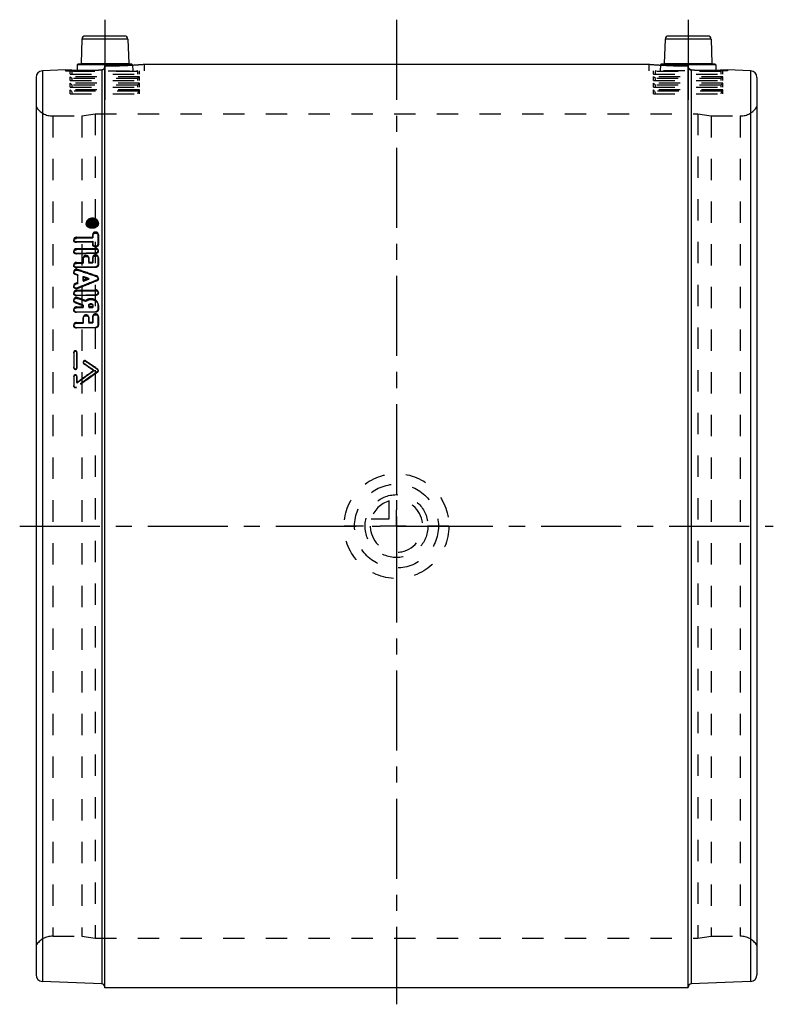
# Model space of a CAD drawing. Header units: millimetres. Extents: x 385 to 615, y 350 to 650.
import ezdxf

# ---------------------------------------------------------------- set-up
doc = ezdxf.new("R2010")
doc.units = ezdxf.units.MM
doc.header["$LTSCALE"] = 65.185185
doc.linetypes.add('CENTER', pattern=[0.6, 0.375, -0.075, 0.075, -0.075])
doc.linetypes.add('HIDDEN', pattern=[0.2, 0.1, -0.1])
for name, color, linetype in [('BOHRUNG', 7, 'CONTINUOUS'), ('KOERPER', 7, 'CONTINUOUS'), ('KONST.EL_MIT_GEO', 7, 'CONTINUOUS'), ('KURVEN', 7, 'CONTINUOUS'), ('L1', 7, 'CONTINUOUS')]:
    doc.layers.add(name, color=color, linetype=linetype)

msp = doc.modelspace()

# ---------------------------------------------------------------- linework, layer by layer
at = {"layer": 'BOHRUNG', "color": 8, "linetype": 'HIDDEN'}
for p, q in [((395.08, 620.9), (404, 620.9)), ((596, 620.9), (604.92, 620.9)), ((395.08, 370.5), (404, 370.5)), ((596, 370.5), (604.92, 370.5))]:
    msp.add_line(p, q, dxfattribs=at)
at = {"layer": 'KOERPER', "color": 7, "linetype": 'Continuous'}
msp.add_line((589, 354.7), (411, 354.7), dxfattribs=at)
at = {"layer": 'KONST.EL_MIT_GEO', "color": 7, "linetype": 'Continuous'}
for p, q in [((403.97, 644.33), (403.71, 636.89)), ((418.03, 644.33), (403.97, 644.33)), ((417.03, 645.3), (404.97, 645.3)), ((418.03, 644.33), (418.29, 636.89)), ((581.97, 644.33), (581.71, 636.89)), ((596.03, 644.33), (581.97, 644.33)), ((595.03, 645.3), (582.97, 645.3)), ((596.03, 644.33), (596.29, 636.89)), ((399, 635.01), (391.91, 634.7)), ((391.91, 634.7), (391.91, 356.7)), ((402.56, 636.51), (402.51, 634.9)), ((419.44, 636.51), (402.56, 636.51)), ((419.24, 636.7), (402.76, 636.7)), ((403.71, 636.89), (418.29, 636.89)), ((410.04, 634.98), (410.04, 355.91)), ((411, 354.7), (411, 636.19)), ((423, 636.7), (577, 636.7)), ((597.44, 636.51), (580.56, 636.51)), ((597.24, 636.7), (580.76, 636.7)), ((581.64, 636.38), (581.49, 636.39)), ((581.71, 636.89), (596.29, 636.89)), ((589, 354.7), (589, 636.19)), ((589.96, 634.98), (589.96, 355.91)), ((597.44, 636.51), (597.49, 634.9)), ((608.09, 634.7), (601, 635.01)), ((608.09, 634.7), (608.09, 356.7)), ((390, 632.7), (390, 358.7)), ((610, 632.7), (610, 358.7)), ((410.04, 355.91), (391.91, 356.7)), ((608.09, 356.7), (589.96, 355.91))]:
    msp.add_line(p, q, dxfattribs=at)
at = {"layer": 'KONST.EL_MIT_GEO', "color": 8, "linetype": 'HIDDEN'}
for p, q in [((399, 635.01), (399, 634.7)), ((399, 635.01), (399.24, 635)), ((399, 634.7), (423, 634.7)), ((400.43, 633.7), (400.43, 634.7)), ((401, 633.7), (401, 634.5)), ((421, 634.5), (401, 634.5)), ((402.51, 634.9), (402.5, 634.7)), ((402.5, 634.9), (402.68, 634.9)), ((419.44, 636.51), (419.5, 634.7)), ((419.44, 636.44), (419.49, 636.44)), ((421, 634.5), (421, 633.7)), ((421.57, 633.7), (421.57, 634.7)), ((422.79, 636.68), (423, 636.7)), ((423, 636.7), (423, 634.7)), ((577, 636.7), (577, 634.7)), ((577, 636.7), (577.21, 636.68)), ((601, 634.7), (577, 634.7)), ((578.42, 633.7), (578.42, 634.7)), ((579, 633.7), (579, 634.5)), ((599, 634.5), (579, 634.5)), ((580.56, 636.51), (580.5, 634.7)), ((597.49, 634.9), (597.5, 634.7)), ((599, 634.5), (599, 633.7)), ((599.58, 633.7), (599.58, 634.7)), ((600.76, 635), (601, 635.01)), ((601, 635.01), (601, 634.7)), ((400.43, 633.7), (421.57, 633.7)), ((400.43, 631.7), (400.43, 632.88)), ((400.43, 632.88), (401, 632.3)), ((421.57, 632.88), (400.43, 632.88)), ((400.43, 631.7), (421.57, 631.7)), ((401, 631.7), (401, 632.3)), ((421, 632.3), (401, 632.3)), ((421.57, 632.88), (421, 632.3)), ((421, 632.3), (421, 631.7)), ((421.57, 631.7), (421.57, 632.88)), ((578.42, 633.7), (599.58, 633.7)), ((578.42, 631.7), (578.42, 632.88)), ((599.58, 632.88), (578.42, 632.88)), ((579, 632.3), (578.42, 632.88)), ((578.42, 631.7), (599.58, 631.7)), ((579, 631.7), (579, 632.3)), ((599, 632.3), (579, 632.3)), ((599.58, 632.88), (599, 632.3)), ((599, 632.3), (599, 631.7)), ((599.58, 631.7), (599.58, 632.88)), ((400.43, 629.7), (400.43, 630.88)), ((400.43, 630.88), (401, 630.3)), ((421.57, 630.88), (400.43, 630.88)), ((400.43, 629.7), (421.57, 629.7)), ((400.43, 627.7), (400.43, 628.88)), ((400.78, 628.52), (400.43, 628.88)), ((421.57, 628.88), (400.43, 628.88)), ((400.78, 628.52), (401, 627.7)), ((421.22, 628.52), (400.78, 628.52)), ((401, 629.7), (401, 630.3)), ((421, 630.3), (401, 630.3)), ((421.57, 630.88), (421, 630.3)), ((421, 630.3), (421, 629.7)), ((421.22, 628.52), (421, 627.7)), ((421.57, 628.88), (421.22, 628.52)), ((421.57, 629.7), (421.57, 630.88)), ((421.57, 627.7), (421.57, 628.88)), ((578.42, 629.7), (578.42, 630.88)), ((599.58, 630.88), (578.42, 630.88)), ((579, 630.3), (578.42, 630.88)), ((578.42, 629.7), (599.58, 629.7)), ((578.42, 627.7), (578.42, 628.88)), ((599.58, 628.88), (578.42, 628.88)), ((578.78, 628.52), (578.42, 628.88)), ((578.78, 628.52), (579, 627.7)), ((599.22, 628.52), (578.78, 628.52)), ((579, 629.7), (579, 630.3)), ((599, 630.3), (579, 630.3)), ((599.58, 630.88), (599, 630.3)), ((599, 630.3), (599, 629.7)), ((599.22, 628.52), (599, 627.7)), ((599.58, 628.88), (599.22, 628.52)), ((599.58, 629.7), (599.58, 630.88)), ((599.58, 627.7), (599.58, 628.88)), ((400.43, 627.7), (421.57, 627.7)), ((578.43, 627.7), (599.57, 627.7)), ((395.08, 620.9), (395.08, 370.5)), ((395.08, 620.9), (404, 620.9)), ((404, 620.9), (408, 621.55)), ((404, 620.9), (404, 370.5)), ((408, 621.55), (408, 369.85)), ((408, 621.55), (592, 621.55)), ((592, 621.55), (592, 369.85)), ((592, 621.55), (596, 620.9)), ((596, 620.9), (596, 370.5)), ((596, 620.9), (604.92, 620.9)), ((604.92, 620.9), (604.92, 370.5)), ((405.31, 588.2), (405.33, 587.87)), ((405.73, 588.22), (405.75, 587.89)), ((406.15, 588.6), (406.18, 587.64)), ((406.15, 588.6), (406.15, 588.38)), ((407.04, 588.48), (406.15, 588.6)), ((406.15, 588.38), (406.71, 588.31)), ((406.15, 588.18), (406.98, 588.2)), ((406.15, 588.18), (406.15, 587.97)), ((406.15, 587.97), (408.13, 588.02)), ((406.18, 588.05), (406.18, 588.27)), ((406.18, 588.27), (407.07, 588.15)), ((407, 587.94), (406.18, 588.05)), ((406.18, 587.85), (407, 587.87)), ((406.18, 587.64), (406.18, 587.85)), ((408.16, 587.7), (406.18, 587.64)), ((406.71, 588.31), (406.84, 588.29)), ((406.84, 588.29), (406.98, 588.27)), ((406.98, 588.27), (407, 587.87)), ((406.98, 588.27), (406.98, 588.2)), ((407, 587.87), (407, 587.94)), ((407.04, 588.48), (407.07, 588.15)), ((407.26, 588.32), (407.29, 587.88)), ((407.26, 588.21), (407.26, 588.32)), ((407.26, 588.21), (407.85, 588.23)), ((407.29, 587.99), (407.29, 587.88)), ((407.29, 587.88), (407.87, 587.9)), ((407.41, 588.64), (407.71, 588.65)), ((407.41, 588.64), (407.43, 588.1)), ((407.41, 588.43), (407.71, 588.44)), ((407.43, 588.31), (407.73, 588.32)), ((407.73, 588.11), (407.43, 588.1)), ((407.71, 588.65), (407.73, 588.11)), ((407.85, 588.33), (407.87, 587.9)), ((407.85, 588.33), (407.85, 588.23)), ((407.87, 587.9), (407.87, 588.01)), ((408.13, 588.34), (408.16, 588.01)), ((408.13, 588.02), (408.13, 588.34)), ((408.13, 588.02), (408.16, 587.7)), ((408.16, 588.01), (408.16, 587.7)), ((408.58, 588.08), (408.56, 588.4)), ((409, 588.1), (408.98, 588.43)), ((402.34, 583.86), (407.29, 584)), ((402.34, 583.86), (402.36, 583.55)), ((402.36, 583.55), (407.31, 583.68)), ((407.29, 584.8), (407.31, 584.48)), ((407.29, 584.8), (407.29, 584)), ((407.29, 584), (407.31, 583.68)), ((407.31, 583.68), (407.31, 584.48)), ((408.98, 584.84), (409, 584.53)), ((408.98, 581.91), (408.98, 584.84)), ((409, 584.53), (409, 581.61)), ((401.49, 583.15), (401.51, 582.84)), ((402.34, 582.54), (407.29, 582.68)), ((402.34, 582.54), (402.36, 582.23)), ((402.34, 580.4), (408.13, 580.55)), ((402.34, 580.4), (402.36, 580.09)), ((407.31, 582.37), (402.36, 582.23)), ((402.36, 580.09), (408.16, 580.25)), ((407.29, 582.68), (407.31, 582.37)), ((407.29, 582.68), (407.29, 581.87)), ((407.29, 581.87), (407.31, 581.52)), ((407.29, 581.87), (407.29, 581.83)), ((407.31, 581.56), (407.31, 582.37)), ((407.31, 581.52), (407.31, 581.56)), ((408.13, 580.55), (408.16, 580.25)), ((408.98, 581.91), (409, 581.61)), ((401.49, 579.66), (401.51, 579.36)), ((402.34, 579.04), (408.13, 579.2)), ((402.34, 579.04), (402.36, 578.75)), ((408.16, 578.9), (402.36, 578.75)), ((404.39, 577.63), (404.39, 576.25)), ((404.39, 577.63), (404.41, 577.33)), ((404.41, 575.96), (404.41, 577.33)), ((406.08, 577.71), (406.11, 577.38)), ((406.08, 577.67), (406.08, 577.71)), ((406.08, 576.29), (406.08, 577.67)), ((406.1, 577.42), (406.11, 577.38)), ((406.11, 577.38), (406.11, 576)), ((407.29, 577.81), (407.31, 577.51)), ((407.29, 577.81), (407.29, 576.32)), ((407.31, 576.03), (407.31, 577.51)), ((408.13, 579.2), (408.16, 578.9)), ((409, 579.63), (408.98, 579.93)), ((409, 577.56), (408.98, 577.89)), ((408.98, 577.85), (408.98, 577.89)), ((408.98, 575.67), (408.98, 577.85)), ((409, 577.6), (409, 577.56)), ((409, 577.56), (409, 575.38)), ((401.49, 575.44), (401.51, 575.16)), ((402.34, 576.2), (404.39, 576.25)), ((402.34, 576.2), (402.36, 575.91)), ((402.34, 574.81), (408.13, 574.95)), ((402.34, 574.81), (402.36, 574.52)), ((402.36, 575.91), (404.41, 575.96)), ((408.16, 574.67), (402.36, 574.52)), ((404.39, 576.25), (404.41, 575.96)), ((406.08, 576.29), (407.29, 576.32)), ((406.08, 576.29), (406.11, 576)), ((406.11, 576), (407.31, 576.03)), ((407.29, 576.32), (407.31, 576.03)), ((408.13, 574.95), (408.16, 574.67)), ((408.98, 575.67), (409, 575.38)), ((401.49, 573.34), (401.51, 573.06)), ((402, 572.75), (402.02, 572.48)), ((402, 572.75), (402.69, 572.52)), ((402.71, 572.24), (402.02, 572.48)), ((402.68, 574.06), (402.7, 573.78)), ((402.69, 572.52), (402.69, 570.05)), ((402.69, 572.52), (402.71, 572.24)), ((402.71, 569.79), (402.71, 572.24)), ((404.39, 570.72), (404.39, 571.93)), ((404.39, 571.93), (404.41, 571.66)), ((404.41, 571.66), (404.41, 570.45)), ((406.03, 571.37), (406.05, 571.1)), ((408.48, 572.08), (408.5, 571.8)), ((409, 571.21), (408.98, 571.48)), ((401.49, 569.06), (401.51, 568.79)), ((402.69, 570.05), (402, 569.78)), ((402, 569.78), (402.02, 569.51)), ((402.02, 569.51), (402.71, 569.79)), ((402.68, 568.48), (402.7, 568.22)), ((402.69, 570.05), (402.71, 569.79)), ((404.39, 570.72), (404.41, 570.45)), ((408.48, 570.77), (408.5, 570.5)), ((401.49, 566.89), (401.51, 566.63)), ((402.34, 567.68), (408.13, 567.81)), ((402.34, 567.68), (402.36, 567.43)), ((402.34, 566.23), (408.13, 566.36)), ((402.34, 566.23), (402.36, 565.97)), ((402.36, 567.43), (408.16, 567.56)), ((408.16, 566.1), (402.36, 565.97)), ((402.7, 565.43), (402.72, 565.18)), ((408.13, 567.81), (408.16, 567.56)), ((408.13, 566.36), (408.16, 566.1)), ((409, 566.9), (408.98, 567.16)), ((401.49, 564.68), (401.51, 564.44)), ((401.98, 564.09), (402, 563.84)), ((402.34, 562.61), (404.39, 562.65)), ((402.34, 562.61), (402.36, 562.37)), ((402.36, 562.37), (404.41, 562.41)), ((404.39, 563.16), (404.39, 562.65)), ((404.39, 563.16), (404.41, 562.92)), ((404.39, 562.65), (404.41, 562.41)), ((404.41, 562.41), (404.41, 562.92)), ((405.09, 564.52), (405.11, 564.27)), ((406.08, 563.1), (406.11, 562.86)), ((406.08, 562.69), (406.08, 563.1)), ((406.08, 562.69), (407.29, 562.71)), ((406.08, 562.69), (406.11, 562.45)), ((406.11, 562.86), (406.11, 562.45)), ((406.11, 562.45), (407.31, 562.47)), ((407.29, 563.12), (407.31, 562.88)), ((407.29, 563.12), (407.29, 562.71)), ((407.29, 562.71), (407.31, 562.47)), ((407.31, 562.47), (407.31, 562.88)), ((409, 562.92), (408.97, 563.31)), ((408.98, 563.16), (408.97, 563.31)), ((408.98, 562), (408.98, 563.16)), ((409, 563.07), (409, 562.92)), ((409, 562.92), (409, 561.76)), ((401.49, 561.79), (401.51, 561.55)), ((402.34, 561.12), (408.13, 561.23)), ((402.34, 561.12), (402.36, 560.88)), ((408.16, 561), (402.36, 560.88)), ((404.39, 559.41), (404.39, 557.89)), ((404.39, 559.41), (404.41, 559.18)), ((404.41, 557.67), (404.41, 559.18)), ((406.11, 559.21), (406.08, 559.5)), ((406.08, 559.44), (406.08, 559.5)), ((406.08, 557.93), (406.08, 559.44)), ((406.1, 559.27), (406.11, 559.21)), ((406.11, 559.21), (406.11, 557.7)), ((407.29, 559.71), (407.31, 559.49)), ((407.29, 559.71), (407.29, 557.95)), ((407.31, 557.73), (407.31, 559.49)), ((408.13, 561.23), (408.16, 561)), ((408.98, 562), (409, 561.76)), ((409, 559.52), (408.98, 559.81)), ((408.98, 559.75), (408.98, 559.81)), ((408.98, 557.22), (408.98, 559.75)), ((409, 559.58), (409, 559.52)), ((409, 559.52), (409, 557)), ((401.49, 557.01), (401.51, 556.79)), ((402.34, 557.85), (404.39, 557.89)), ((402.34, 557.85), (402.36, 557.63)), ((402.34, 556.33), (408.13, 556.44)), ((402.34, 556.33), (402.36, 556.12)), ((402.36, 557.63), (404.41, 557.67)), ((408.16, 556.23), (402.36, 556.12)), ((404.39, 557.89), (404.41, 557.67)), ((406.08, 557.93), (407.29, 557.95)), ((406.08, 557.93), (406.11, 557.7)), ((406.11, 557.7), (407.31, 557.73)), ((407.29, 557.95), (407.31, 557.73)), ((408.13, 556.44), (408.16, 556.23)), ((408.98, 557.22), (409, 557)), ((401.49, 548.77), (401.49, 544.17)), ((401.51, 548.58), (401.49, 548.77)), ((401.51, 548.58), (401.51, 544)), ((402.48, 548.79), (402.48, 548.83)), ((402.5, 548.6), (402.48, 548.83)), ((402.48, 544.19), (402.48, 548.79)), ((402.5, 548.6), (402.5, 548.64)), ((402.5, 544.02), (402.5, 548.6)), ((401.49, 544.17), (401.49, 544.12)), ((401.51, 543.95), (401.49, 544.17)), ((402.5, 544.02), (402.48, 544.19)), ((404.37, 545.7), (404.39, 545.52)), ((404.59, 545.21), (404.56, 545.38)), ((405.18, 545.95), (405.16, 546.13)), ((401.49, 541.38), (401.49, 538.57)), ((401.51, 541.22), (401.49, 541.38)), ((401.51, 544), (401.51, 543.95)), ((401.51, 541.22), (401.51, 538.42)), ((402.48, 541.4), (402.47, 541.45)), ((402.5, 541.24), (402.48, 541.45)), ((402.48, 539.53), (402.48, 541.4)), ((402.5, 541.24), (402.5, 541.29)), ((402.5, 539.37), (402.5, 541.24)), ((407.69, 543.09), (407.67, 543.26)), ((408.8, 543.48), (408.78, 543.65)), ((408.8, 542.73), (408.78, 542.9)), ((409, 543.16), (408.98, 543.33)), ((401.49, 538.57), (401.49, 538.52)), ((401.51, 538.36), (401.49, 538.57)), ((401.51, 538.42), (401.52, 538.37)), ((402.3, 538.06), (402.28, 538.21)), ((402.5, 539.37), (402.48, 539.53)), ((395.08, 370.5), (404, 370.5)), ((404, 370.5), (408, 369.85)), ((408, 369.85), (592, 369.85)), ((592, 369.85), (596, 370.5)), ((596, 370.5), (604.92, 370.5))]:
    msp.add_line(p, q, dxfattribs=at)
at = {"layer": 'KONST.EL_MIT_GEO', "color": 7, "linetype": 'Continuous'}
for centre, radius, start, end in [((404.97, 644.3), 1, 90, 178), ((417.03, 644.3), 1, 2, 90), ((582.97, 644.3), 1, 90, 178), ((595.03, 644.3), 1, 2, 90), ((392, 632.7), 2, 92.5, 180), ((404.92, 774.23), 139.34, 267.5671, 268.3351), ((404.93, 774.67), 139.79, 268.3352, 268.5062), ((404.91, 773.86), 138.98, 268.5063, 268.6934), ((404.9, 773.76), 138.88, 268.6934, 268.8949), ((404.91, 773.93), 139.05, 268.8953, 272.1174), ((402.76, 636.5), 0.2, 90, 178), ((403.51, 636.9), 0.2, 270, 358), ((410.99, 777.08), 140.89, 270.0024, 272.7378), ((410.99, 777.24), 141.05, 272.7368, 272.9792), ((418.49, 636.9), 0.2, 182, 270), ((410.94, 778.25), 142.07, 272.9791, 273.237), ((410.93, 778.3), 142.11, 273.2369, 273.4325), ((419.24, 636.5), 0.2, 19.9284, 90), ((410.88, 779.15), 142.97, 273.4354, 274.8647), ((589.11, 778.9), 142.72, 265.134, 266.5313), ((589.07, 778.37), 142.18, 266.5328, 266.9428), ((580.76, 636.5), 0.2, 90, 178), ((581.51, 636.9), 0.2, 270, 358), ((589.01, 777.28), 141.09, 267.0032, 267.2608), ((589, 776.94), 140.75, 267.2585, 269.999), ((595.09, 773.88), 139, 267.8821, 270.8868), ((596.49, 636.9), 0.2, 182, 270), ((597.24, 636.5), 0.2, 19.9284, 90), ((595.09, 774.07), 139.19, 270.8868, 271.1015), ((595.1, 773.76), 138.88, 271.1016, 271.3033), ((595.09, 773.87), 138.98, 271.3034, 271.4907), ((595.1, 773.85), 138.96, 271.4891, 272.4342), ((608, 632.7), 2, 0, 87.5), ((392, 358.7), 2, 180, 267.5), ((608, 358.7), 2, 272.5, 360), ((410, 354.91), 1, 7.2917, 87.5), ((590, 354.91), 1, 92.5, 180)]:
    msp.add_arc(centre, radius, start, end, dxfattribs=at)
at = {"layer": 'KONST.EL_MIT_GEO', "color": 8, "linetype": 'HIDDEN'}
for centre, radius, start, end in [((404.9, 773.82), 138.94, 267.6649, 268.6672), ((401.2, 634.5), 0.2, 90, 180), ((404.9, 773.78), 138.9, 268.6672, 268.8672), ((404.91, 774.03), 139.15, 268.8672, 269.0094), ((404.91, 773.81), 138.93, 269.0806, 271.5028), ((404.89, 774.44), 139.56, 271.5019, 272.1154), ((410.01, 635.96), 0.983, 272.1408, 279.6691), ((410, 635.98), 1, 352.4426, 359.9767), ((411, 776.92), 140.73, 270.0011, 270.6226), ((411, 776.97), 140.78, 270.6226, 272.7193), ((410.99, 777.27), 141.08, 272.7173, 272.9759), ((410.94, 778.26), 142.08, 273.237, 273.4315), ((419.24, 636.5), 0.2, 2, 19.9284), ((410.9, 778.83), 142.64, 273.4509, 274.783), ((420.8, 634.5), 0.2, 0, 90), ((589.1, 778.85), 142.67, 265.2192, 266.5664), ((579.2, 634.5), 0.2, 90, 180), ((589.06, 778.26), 142.07, 266.5679, 267.0242), ((589.01, 777.27), 141.08, 267.2608, 267.2825), ((589.01, 777.2), 141.01, 267.2822, 269.3764), ((589, 776.92), 140.73, 269.3782, 269.9989), ((590, 635.98), 1, 180.0229, 201.887), ((589.99, 635.96), 0.983, 260.3228, 267.8592), ((595.11, 774.44), 139.56, 267.8846, 268.4967), ((595.09, 773.83), 138.95, 268.496, 270.9908), ((597.24, 636.5), 0.2, 2, 19.9284), ((595.09, 774.04), 139.16, 270.9906, 271.1345), ((595.1, 773.78), 138.9, 271.1345, 271.3344), ((595.09, 773.84), 138.95, 271.3345, 271.4891), ((595.07, 774.71), 139.82, 271.5196, 271.6881), ((598.8, 634.5), 0.2, 0, 90), ((595.1, 773.92), 139.04, 271.6875, 272.3335), ((395.08, 626.9), 6, 212.231, 270), ((604.92, 626.9), 6, 270, 327.769), ((407.49, 588.6), 1.55, 315.0019, 318.3741), ((408, 588.37), 0.984, 358.5697, 3.8154), ((22.47, -547.89), 1184.62, 70.98306, 71.27933), ((22.78, -551.55), 1187.73, 71.04968, 71.34506), ((1321.22, -1742.13), 2486.49, 111.53581, 111.67947), ((1323.97, -1757.04), 2501.11, 111.4707, 111.61346), ((-24.16, -553.91), 1197.97, 69.00333, 69.12595), ((-23.62, -557.04), 1200.48, 69.07582, 69.19813), ((-34.67, -572.41), 1217.5, 68.86139, 68.98286), ((-34.09, -575.5), 1219.95, 68.93433, 69.0555), ((-144.36, -259.54), 974.28, 55.48653, 55.70765), ((-142.49, -259.99), 973.46, 55.58562, 55.80666), ((-137.37, -251.3), 964.48, 55.51, 55.7708), ((-135.54, -251.78), 963.71, 55.60905, 55.86975), ((1708.88, -1267.07), 2228.5, 125.68969, 125.89572), ((1708, -1272.45), 2232.21, 125.59294, 125.79838), ((1666.81, -1211.85), 2160.05, 125.65622, 125.82574), ((1666.03, -1217.17), 2163.78, 125.5595, 125.72852), ((395.08, 364.5), 6, 90, 147.769), ((604.92, 364.5), 6, 32.231, 90), ((410, 354.91), 1, 0, 7.2917)]:
    msp.add_arc(centre, radius, start, end, dxfattribs=at)
at = {"layer": 'KONST.EL_MIT_GEO', "color": 7, "linetype": 'Continuous'}
for points in [[(410.62, 635.19), (410.46, 635.06), (410.25, 634.98), (410.04, 634.98)], [(410.99, 635.84), (410.96, 635.6), (410.82, 635.35), (410.62, 635.19)]]:
    msp.add_open_spline(points, degree=3, dxfattribs=at)
at = {"layer": 'KONST.EL_MIT_GEO', "color": 8, "linetype": 'HIDDEN'}
for points in [[(410.63, 635.2), (410.77, 635.31), (410.89, 635.48), (410.95, 635.65)], [(410.95, 635.65), (410.98, 635.76), (411, 635.87), (411, 635.98)], [(589.07, 635.6), (589.14, 635.45), (589.24, 635.3), (589.37, 635.2)], [(589.37, 635.2), (589.5, 635.09), (589.66, 635.02), (589.83, 634.99)], [(405.31, 588.2), (405.31, 588.11), (405.33, 588.02), (405.36, 587.93)], [(405.73, 588.22), (405.73, 588.29), (405.73, 588.36), (405.75, 588.43)], [(405.75, 588.43), (405.76, 588.48), (405.77, 588.53), (405.79, 588.57)], [(405.79, 588.57), (405.82, 588.66), (405.87, 588.75), (405.93, 588.82)], [(404.39, 571.93), (404.93, 571.75), (405.48, 571.56), (406.03, 571.37)], [(406.03, 571.37), (405.48, 571.15), (404.93, 570.94), (404.39, 570.72)], [(406.05, 571.1), (405.5, 571.29), (404.96, 571.47), (404.41, 571.66)], [(404.41, 570.45), (404.96, 570.67), (405.5, 570.88), (406.05, 571.1)], [(404.37, 545.7), (404.38, 545.57), (404.46, 545.45), (404.56, 545.38)], [(404.39, 545.52), (404.41, 545.4), (404.48, 545.27), (404.59, 545.21)], [(408.98, 543.33), (408.96, 543.46), (408.88, 543.58), (408.78, 543.65)], [(408.78, 542.9), (408.91, 542.99), (409, 543.17), (408.98, 543.33)], [(409, 543.16), (408.98, 543.29), (408.91, 543.41), (408.8, 543.48)], [(408.8, 542.73), (408.93, 542.82), (409.02, 543), (409, 543.16)]]:
    msp.add_open_spline(points, degree=3, dxfattribs=at)
at = {"layer": 'KONST.EL_MIT_GEO', "color": 7, "linetype": 'Continuous'}
msp.add_open_spline([(589.96, 634.98), (589.71, 634.99), (589.2, 635.21), (589, 635.73), (589, 635.98)], degree=3, knots=[0, 0, 0, 0, 0.499543, 1, 1, 1, 1], dxfattribs=at)
at = {"layer": 'KONST.EL_MIT_GEO', "color": 8, "linetype": 'HIDDEN'}
for points, knots in [([(407.14, 589.68), (406.9, 589.67), (406.42, 589.59), (405.81, 589.27), (405.39, 588.79), (405.3, 588.38), (405.31, 588.2)], [0, 0, 0, 0, 0.28226, 0.547611, 0.78476, 1, 1, 1, 1]), ([(405.33, 587.87), (405.32, 588.05), (405.41, 588.46), (405.83, 588.94), (406.45, 589.25), (406.92, 589.34), (407.17, 589.35)], [0, 0, 0, 0, 0.215258, 0.452519, 0.717904, 1, 1, 1, 1]), ([(405.93, 588.82), (406, 588.9), (406.33, 589.22), (406.8, 589.36), (407.14, 589.37)], [0, 0, 0, 0, 0.231588, 1, 1, 1, 1]), ([(408.98, 588.43), (408.97, 588.61), (408.84, 588.97), (408.41, 589.39), (407.82, 589.64), (407.37, 589.69), (407.14, 589.68)], [0, 0, 0, 0, 0.216821, 0.453179, 0.717315, 1, 1, 1, 1]), ([(407.14, 589.37), (407.32, 589.37), (407.66, 589.33), (408.12, 589.14), (408.45, 588.82), (408.55, 588.54), (408.56, 588.4)], [0, 0, 0, 0, 0.282579, 0.546712, 0.783151, 1, 1, 1, 1]), ([(407.17, 589.35), (407.39, 589.35), (407.84, 589.3), (408.44, 589.06), (408.86, 588.64), (408.99, 588.28), (409, 588.1)], [0, 0, 0, 0, 0.282608, 0.546695, 0.783188, 1, 1, 1, 1]), ([(407.17, 586.61), (406.94, 586.6), (406.49, 586.65), (405.9, 586.91), (405.47, 587.33), (405.34, 587.69), (405.33, 587.87)], [0, 0, 0, 0, 0.281622, 0.545661, 0.782969, 1, 1, 1, 1]), ([(405.36, 587.93), (405.41, 587.8), (405.51, 587.63), (405.64, 587.48), (405.67, 587.45)], [0, 0, 0, 0, 0.739843, 1, 1, 1, 1]), ([(405.67, 587.45), (405.76, 587.36), (406.18, 587.04), (406.74, 586.92), (407.14, 586.93)], [0, 0, 0, 0, 0.232687, 1, 1, 1, 1]), ([(407.14, 587.25), (406.81, 587.24), (406.16, 587.37), (405.75, 587.95), (405.73, 588.22)], [0, 0, 0, 0, 0.549306, 1, 1, 1, 1]), ([(405.76, 587.89), (405.75, 588.04), (405.82, 588.35), (406.14, 588.72), (406.61, 588.96), (406.98, 589.03), (407.17, 589.03)], [0, 0, 0, 0, 0.215249, 0.452574, 0.71813, 1, 1, 1, 1]), ([(407.17, 586.93), (406.83, 586.92), (406.32, 587.04), (405.86, 587.48), (405.76, 587.76), (405.76, 587.89)], [0, 0, 0, 0, 0.542893, 0.781747, 1, 1, 1, 1]), ([(407.41, 588.64), (407.37, 588.64), (407.24, 588.62), (407.11, 588.55), (407.04, 588.48)], [0, 0, 0, 0, 0.266402, 1, 1, 1, 1]), ([(407.07, 588.15), (407.09, 588.17), (407.18, 588.26), (407.32, 588.31), (407.43, 588.31)], [0, 0, 0, 0, 0.232612, 1, 1, 1, 1]), ([(408.56, 588.4), (408.58, 588.11), (408.29, 587.62), (407.7, 587.33), (407.33, 587.26), (407.14, 587.25)], [0, 0, 0, 0, 0.446179, 0.71491, 1, 1, 1, 1]), ([(407.14, 586.93), (407.28, 586.93), (407.8, 587), (408.32, 587.23), (408.59, 587.5)], [0, 0, 0, 0, 0.263188, 1, 1, 1, 1]), ([(407.17, 589.03), (407.34, 589.04), (407.68, 589), (408.14, 588.81), (408.47, 588.49), (408.57, 588.21), (408.58, 588.08)], [0, 0, 0, 0, 0.282396, 0.546611, 0.783316, 1, 1, 1, 1]), ([(409, 588.1), (409.01, 587.92), (408.92, 587.51), (408.5, 587.02), (407.89, 586.7), (407.41, 586.61), (407.17, 586.61)], [0, 0, 0, 0, 0.215241, 0.453287, 0.718731, 1, 1, 1, 1]), ([(408.58, 588.08), (408.59, 587.93), (408.52, 587.62), (408.19, 587.25), (407.72, 587), (407.35, 586.93), (407.17, 586.93)], [0, 0, 0, 0, 0.215239, 0.453159, 0.718765, 1, 1, 1, 1]), ([(407.26, 588.32), (407.26, 588.36), (407.33, 588.42), (407.39, 588.43), (407.41, 588.43)], [0, 0, 0, 0, 0.7099, 1, 1, 1, 1]), ([(407.29, 587.99), (407.29, 588.03), (407.35, 588.09), (407.41, 588.1), (407.43, 588.1)], [0, 0, 0, 0, 0.709948, 1, 1, 1, 1]), ([(408.13, 588.34), (408.13, 588.43), (408.01, 588.61), (407.81, 588.65), (407.71, 588.65)], [0, 0, 0, 0, 0.448592, 1, 1, 1, 1]), ([(407.71, 588.44), (407.73, 588.44), (407.79, 588.43), (407.85, 588.38), (407.85, 588.33)], [0, 0, 0, 0, 0.294235, 1, 1, 1, 1]), ([(407.73, 588.32), (407.83, 588.32), (408.03, 588.28), (408.16, 588.1), (408.16, 588.01)], [0, 0, 0, 0, 0.55132, 1, 1, 1, 1]), ([(407.73, 588.11), (407.75, 588.11), (407.81, 588.1), (407.87, 588.05), (407.87, 588.01)], [0, 0, 0, 0, 0.294103, 1, 1, 1, 1]), ([(408.65, 587.57), (408.7, 587.63), (408.87, 587.85), (408.98, 588.13), (408.98, 588.34)], [0, 0, 0, 0, 0.265956, 1, 1, 1, 1]), ([(402.34, 583.86), (402.12, 583.86), (401.7, 583.74), (401.48, 583.33), (401.49, 583.15)], [0, 0, 0, 0, 0.544807, 1, 1, 1, 1]), ([(401.51, 582.84), (401.5, 583.02), (401.73, 583.42), (402.14, 583.54), (402.36, 583.55)], [0, 0, 0, 0, 0.455125, 1, 1, 1, 1]), ([(408.98, 584.84), (408.98, 585.01), (408.75, 585.39), (408.13, 585.52), (407.52, 585.36), (407.29, 584.97), (407.29, 584.8)], [0, 0, 0, 0, 0.224349, 0.494667, 0.770204, 1, 1, 1, 1]), ([(407.31, 584.48), (407.31, 584.65), (407.55, 585.04), (408.15, 585.2), (408.77, 585.07), (409, 584.7), (409, 584.53)], [0, 0, 0, 0, 0.229901, 0.505487, 0.77566, 1, 1, 1, 1]), ([(402.34, 580.4), (402.12, 580.39), (401.7, 580.26), (401.48, 579.85), (401.49, 579.66)], [0, 0, 0, 0, 0.540587, 1, 1, 1, 1]), ([(401.49, 583.15), (401.5, 582.98), (401.74, 582.62), (402.14, 582.54), (402.34, 582.54)], [0, 0, 0, 0, 0.45697, 1, 1, 1, 1]), ([(402.36, 582.23), (402.16, 582.23), (401.77, 582.31), (401.52, 582.67), (401.51, 582.84)], [0, 0, 0, 0, 0.543017, 1, 1, 1, 1]), ([(407.29, 581.83), (407.3, 581.66), (407.55, 581.29), (408.16, 581.18), (408.76, 581.35), (408.98, 581.74), (408.98, 581.91)], [0, 0, 0, 0, 0.228165, 0.497236, 0.769148, 1, 1, 1, 1]), ([(409, 581.61), (409, 581.43), (408.78, 581.05), (408.18, 580.87), (407.57, 580.99), (407.32, 581.35), (407.31, 581.52)], [0, 0, 0, 0, 0.230948, 0.502923, 0.771851, 1, 1, 1, 1]), ([(408.98, 579.93), (408.97, 580.11), (408.73, 580.47), (408.34, 580.55), (408.13, 580.55)], [0, 0, 0, 0, 0.460717, 1, 1, 1, 1]), ([(408.16, 580.25), (408.36, 580.25), (408.75, 580.16), (408.99, 579.81), (409, 579.63)], [0, 0, 0, 0, 0.539277, 1, 1, 1, 1]), ([(401.49, 579.66), (401.5, 579.49), (401.74, 579.13), (402.14, 579.04), (402.34, 579.04)], [0, 0, 0, 0, 0.461184, 1, 1, 1, 1]), ([(401.51, 579.36), (401.5, 579.55), (401.72, 579.96), (402.14, 580.09), (402.36, 580.09)], [0, 0, 0, 0, 0.459332, 1, 1, 1, 1]), ([(402.36, 578.75), (402.16, 578.74), (401.76, 578.83), (401.52, 579.19), (401.51, 579.36)], [0, 0, 0, 0, 0.538814, 1, 1, 1, 1]), ([(406.08, 577.71), (406.07, 577.89), (405.82, 578.26), (405.21, 578.38), (404.61, 578.19), (404.39, 577.81), (404.39, 577.63)], [0, 0, 0, 0, 0.230348, 0.497299, 0.767014, 1, 1, 1, 1]), ([(404.41, 577.33), (404.41, 577.51), (404.63, 577.9), (405.23, 578.08), (405.85, 577.96), (406.09, 577.59), (406.1, 577.42)], [0, 0, 0, 0, 0.233073, 0.502859, 0.769674, 1, 1, 1, 1]), ([(408.98, 577.89), (408.97, 578.07), (408.72, 578.44), (408.1, 578.56), (407.5, 578.38), (407.29, 577.99), (407.29, 577.81)], [0, 0, 0, 0, 0.230294, 0.497297, 0.767065, 1, 1, 1, 1]), ([(407.31, 577.51), (407.31, 577.69), (407.53, 578.08), (408.13, 578.27), (408.74, 578.14), (408.99, 577.77), (409, 577.6)], [0, 0, 0, 0, 0.233022, 0.50286, 0.769727, 1, 1, 1, 1]), ([(408.13, 579.2), (408.35, 579.2), (408.78, 579.33), (408.99, 579.75), (408.98, 579.93)], [0, 0, 0, 0, 0.540163, 1, 1, 1, 1]), ([(409, 579.63), (409.01, 579.45), (408.8, 579.03), (408.37, 578.9), (408.16, 578.9)], [0, 0, 0, 0, 0.459759, 1, 1, 1, 1]), ([(402.34, 576.2), (402.12, 576.19), (401.69, 576.06), (401.48, 575.63), (401.49, 575.44)], [0, 0, 0, 0, 0.535911, 1, 1, 1, 1]), ([(402.68, 574.06), (402.42, 574.15), (401.94, 574.1), (401.55, 573.72), (401.48, 573.46), (401.49, 573.34)], [0, 0, 0, 0, 0.52421, 0.772136, 1, 1, 1, 1]), ([(401.49, 575.44), (401.5, 575.26), (401.74, 574.9), (402.14, 574.8), (402.34, 574.81)], [0, 0, 0, 0, 0.465837, 1, 1, 1, 1]), ([(401.51, 575.16), (401.5, 575.35), (401.71, 575.77), (402.14, 575.9), (402.36, 575.91)], [0, 0, 0, 0, 0.463996, 1, 1, 1, 1]), ([(402.36, 574.52), (402.16, 574.52), (401.76, 574.62), (401.53, 574.98), (401.51, 575.16)], [0, 0, 0, 0, 0.53417, 1, 1, 1, 1]), ([(408.13, 574.95), (408.35, 574.96), (408.76, 575.08), (408.98, 575.48), (408.98, 575.67)], [0, 0, 0, 0, 0.533777, 1, 1, 1, 1]), ([(409, 575.38), (409, 575.2), (408.78, 574.8), (408.37, 574.67), (408.16, 574.67)], [0, 0, 0, 0, 0.466073, 1, 1, 1, 1]), ([(401.49, 573.34), (401.5, 573.21), (401.62, 572.95), (401.86, 572.8), (402, 572.75)], [0, 0, 0, 0, 0.476797, 1, 1, 1, 1]), ([(401.51, 573.06), (401.5, 573.18), (401.57, 573.44), (401.97, 573.82), (402.44, 573.87), (402.7, 573.78)], [0, 0, 0, 0, 0.227777, 0.475639, 1, 1, 1, 1]), ([(402.02, 572.48), (401.88, 572.52), (401.64, 572.67), (401.52, 572.93), (401.51, 573.06)], [0, 0, 0, 0, 0.52323, 1, 1, 1, 1]), ([(408.98, 571.48), (408.97, 571.61), (408.85, 571.87), (408.61, 572.03), (408.48, 572.08)], [0, 0, 0, 0, 0.478751, 1, 1, 1, 1]), ([(408.48, 570.77), (408.62, 570.83), (408.88, 571.02), (408.99, 571.34), (408.98, 571.48)], [0, 0, 0, 0, 0.52457, 1, 1, 1, 1]), ([(408.5, 571.8), (408.63, 571.76), (408.87, 571.6), (408.99, 571.34), (409, 571.21)], [0, 0, 0, 0, 0.521468, 1, 1, 1, 1]), ([(409, 571.21), (409.01, 571.07), (408.91, 570.75), (408.65, 570.56), (408.5, 570.5)], [0, 0, 0, 0, 0.475142, 1, 1, 1, 1]), ([(402, 569.78), (401.85, 569.72), (401.58, 569.53), (401.48, 569.2), (401.49, 569.06)], [0, 0, 0, 0, 0.523158, 1, 1, 1, 1]), ([(401.49, 569.06), (401.5, 568.94), (401.6, 568.71), (402, 568.39), (402.44, 568.38), (402.68, 568.48)], [0, 0, 0, 0, 0.231246, 0.478451, 1, 1, 1, 1]), ([(401.51, 568.79), (401.5, 568.94), (401.6, 569.26), (401.87, 569.45), (402.02, 569.51)], [0, 0, 0, 0, 0.476652, 1, 1, 1, 1]), ([(402.7, 568.22), (402.46, 568.12), (402.02, 568.13), (401.62, 568.45), (401.52, 568.68), (401.51, 568.79)], [0, 0, 0, 0, 0.521686, 0.768871, 1, 1, 1, 1]), ([(402.34, 567.68), (402.12, 567.68), (401.67, 567.53), (401.48, 567.08), (401.49, 566.89)], [0, 0, 0, 0, 0.52772, 1, 1, 1, 1]), ([(402.7, 565.43), (402.43, 565.53), (401.94, 565.49), (401.54, 565.09), (401.48, 564.81), (401.49, 564.68)], [0, 0, 0, 0, 0.516184, 0.765856, 1, 1, 1, 1]), ([(401.49, 566.89), (401.51, 566.71), (401.73, 566.33), (402.14, 566.22), (402.34, 566.23)], [0, 0, 0, 0, 0.474046, 1, 1, 1, 1]), ([(401.51, 566.63), (401.5, 566.83), (401.7, 567.27), (402.14, 567.42), (402.36, 567.43)], [0, 0, 0, 0, 0.472184, 1, 1, 1, 1]), ([(401.51, 564.44), (401.5, 564.56), (401.57, 564.84), (401.96, 565.24), (402.45, 565.28), (402.72, 565.18)], [0, 0, 0, 0, 0.234052, 0.483635, 1, 1, 1, 1]), ([(402.36, 565.97), (402.16, 565.97), (401.75, 566.08), (401.53, 566.45), (401.51, 566.63)], [0, 0, 0, 0, 0.526065, 1, 1, 1, 1]), ([(408.97, 563.31), (408.94, 563.69), (408.6, 564.46), (407.51, 565.11), (406.21, 565.17), (405.41, 564.79), (405.09, 564.52)], [0, 0, 0, 0, 0.232033, 0.480383, 0.742342, 1, 1, 1, 1]), ([(408.98, 567.16), (408.96, 567.34), (408.74, 567.71), (408.34, 567.82), (408.13, 567.81)], [0, 0, 0, 0, 0.473595, 1, 1, 1, 1]), ([(408.13, 566.36), (408.36, 566.36), (408.8, 566.51), (409, 566.96), (408.98, 567.16)], [0, 0, 0, 0, 0.527381, 1, 1, 1, 1]), ([(408.16, 567.56), (408.36, 567.56), (408.76, 567.45), (408.99, 567.08), (409, 566.9)], [0, 0, 0, 0, 0.526421, 1, 1, 1, 1]), ([(409, 566.9), (409.02, 566.7), (408.82, 566.26), (408.38, 566.11), (408.16, 566.1)], [0, 0, 0, 0, 0.472525, 1, 1, 1, 1]), ([(402.34, 562.61), (402.11, 562.6), (401.67, 562.44), (401.47, 561.99), (401.49, 561.79)], [0, 0, 0, 0, 0.523509, 1, 1, 1, 1]), ([(401.49, 564.68), (401.5, 564.56), (401.62, 564.29), (401.85, 564.14), (401.98, 564.09)], [0, 0, 0, 0, 0.483299, 1, 1, 1, 1]), ([(401.51, 561.55), (401.5, 561.75), (401.69, 562.21), (402.14, 562.36), (402.36, 562.37)], [0, 0, 0, 0, 0.476367, 1, 1, 1, 1]), ([(402, 563.84), (401.87, 563.89), (401.64, 564.05), (401.53, 564.31), (401.51, 564.44)], [0, 0, 0, 0, 0.51672, 1, 1, 1, 1]), ([(405.11, 564.27), (405.43, 564.54), (406.24, 564.92), (407.53, 564.86), (408.62, 564.21), (408.96, 563.45), (409, 563.07)], [0, 0, 0, 0, 0.25766, 0.519617, 0.767935, 1, 1, 1, 1]), ([(406.08, 563.1), (406.08, 563.23), (406.23, 563.53), (406.68, 563.68), (407.13, 563.55), (407.29, 563.26), (407.29, 563.12)], [0, 0, 0, 0, 0.24015, 0.503657, 0.762813, 1, 1, 1, 1]), ([(406.11, 562.86), (406.11, 562.99), (406.26, 563.29), (406.7, 563.44), (407.15, 563.31), (407.31, 563.02), (407.31, 562.88)], [0, 0, 0, 0, 0.240169, 0.503944, 0.763034, 1, 1, 1, 1]), ([(401.49, 561.79), (401.51, 561.6), (401.73, 561.23), (402.14, 561.11), (402.34, 561.12)], [0, 0, 0, 0, 0.478072, 1, 1, 1, 1]), ([(402.36, 560.88), (402.16, 560.88), (401.75, 560.99), (401.53, 561.37), (401.51, 561.55)], [0, 0, 0, 0, 0.521955, 1, 1, 1, 1]), ([(406.08, 559.5), (406.06, 559.69), (405.83, 560.08), (405.2, 560.23), (404.58, 560.01), (404.39, 559.6), (404.39, 559.41)], [0, 0, 0, 0, 0.23886, 0.497849, 0.759126, 1, 1, 1, 1]), ([(404.41, 559.18), (404.41, 559.37), (404.61, 559.78), (405.22, 560), (405.85, 559.85), (406.08, 559.46), (406.1, 559.27)], [0, 0, 0, 0, 0.240935, 0.502295, 0.761179, 1, 1, 1, 1]), ([(408.98, 559.81), (408.96, 560), (408.73, 560.39), (408.09, 560.54), (407.48, 560.32), (407.29, 559.91), (407.29, 559.71)], [0, 0, 0, 0, 0.238773, 0.497842, 0.759205, 1, 1, 1, 1]), ([(407.31, 559.49), (407.31, 559.68), (407.51, 560.09), (408.12, 560.31), (408.75, 560.16), (408.98, 559.77), (409, 559.58)], [0, 0, 0, 0, 0.240857, 0.502302, 0.761265, 1, 1, 1, 1]), ([(408.13, 561.23), (408.35, 561.24), (408.77, 561.39), (408.98, 561.8), (408.98, 562)], [0, 0, 0, 0, 0.521765, 1, 1, 1, 1]), ([(409, 561.76), (409, 561.57), (408.8, 561.15), (408.37, 561), (408.16, 561)], [0, 0, 0, 0, 0.478059, 1, 1, 1, 1]), ([(402.34, 557.85), (402.11, 557.85), (401.66, 557.68), (401.47, 557.22), (401.49, 557.01)], [0, 0, 0, 0, 0.519998, 1, 1, 1, 1]), ([(401.49, 557.01), (401.51, 556.83), (401.73, 556.45), (402.14, 556.33), (402.34, 556.33)], [0, 0, 0, 0, 0.481497, 1, 1, 1, 1]), ([(401.51, 556.79), (401.5, 557), (401.68, 557.46), (402.13, 557.63), (402.36, 557.63)], [0, 0, 0, 0, 0.47987, 1, 1, 1, 1]), ([(402.36, 556.12), (402.16, 556.11), (401.75, 556.23), (401.53, 556.61), (401.51, 556.79)], [0, 0, 0, 0, 0.518532, 1, 1, 1, 1]), ([(408.13, 556.44), (408.35, 556.45), (408.78, 556.6), (408.98, 557.02), (408.98, 557.22)], [0, 0, 0, 0, 0.518376, 1, 1, 1, 1]), ([(409, 557), (409, 556.8), (408.8, 556.38), (408.37, 556.23), (408.16, 556.23)], [0, 0, 0, 0, 0.481442, 1, 1, 1, 1]), ([(402.48, 548.83), (402.46, 548.95), (402.33, 549.18), (401.96, 549.27), (401.6, 549.13), (401.49, 548.89), (401.49, 548.77)], [0, 0, 0, 0, 0.243311, 0.49876, 0.756188, 1, 1, 1, 1]), ([(402.5, 548.64), (402.48, 548.75), (402.35, 548.98), (401.98, 549.08), (401.62, 548.94), (401.51, 548.7), (401.51, 548.58)], [0, 0, 0, 0, 0.242919, 0.498422, 0.756195, 1, 1, 1, 1]), ([(401.49, 544.12), (401.51, 544.01), (401.64, 543.78), (402.01, 543.68), (402.37, 543.83), (402.48, 544.07), (402.48, 544.19)], [0, 0, 0, 0, 0.244705, 0.498963, 0.755021, 1, 1, 1, 1]), ([(405.16, 546.13), (405.01, 546.23), (404.67, 546.23), (404.39, 545.98), (404.36, 545.78), (404.37, 545.7)], [0, 0, 0, 0, 0.500452, 0.754195, 1, 1, 1, 1]), ([(405.18, 545.95), (405.03, 546.05), (404.69, 546.05), (404.42, 545.8), (404.38, 545.61), (404.39, 545.52)], [0, 0, 0, 0, 0.501747, 0.754788, 1, 1, 1, 1]), ([(402.48, 541.45), (402.46, 541.57), (402.33, 541.8), (401.95, 541.9), (401.6, 541.75), (401.49, 541.5), (401.49, 541.38)], [0, 0, 0, 0, 0.245327, 0.499034, 0.754451, 1, 1, 1, 1]), ([(401.51, 543.95), (401.53, 543.84), (401.66, 543.61), (402.04, 543.51), (402.39, 543.66), (402.5, 543.9), (402.5, 544.02)], [0, 0, 0, 0, 0.244306, 0.498622, 0.75503, 1, 1, 1, 1]), ([(402.5, 541.29), (402.48, 541.4), (402.35, 541.63), (401.97, 541.73), (401.62, 541.58), (401.51, 541.34), (401.51, 541.22)], [0, 0, 0, 0, 0.244924, 0.498691, 0.754462, 1, 1, 1, 1]), ([(401.49, 538.52), (401.52, 538.36), (401.76, 538.05), (402.15, 538.11), (402.28, 538.21)], [0, 0, 0, 0, 0.490531, 1, 1, 1, 1]), ([(401.51, 538.36), (401.54, 538.21), (401.78, 537.9), (402.17, 537.96), (402.3, 538.06)], [0, 0, 0, 0, 0.490405, 1, 1, 1, 1])]:
    msp.add_open_spline(points, degree=3, knots=knots, dxfattribs=at)
at = {"layer": 'KURVEN', "color": 8, "linetype": 'HIDDEN'}
for p, q in [((500, 511.7), (500, 479.7)), ((497.8, 497.9), (497.8, 503.39)), ((492.31, 497.9), (497.8, 497.9)), ((516, 495.7), (484, 495.7))]:
    msp.add_line(p, q, dxfattribs=at)
for radius in [16, 12.8, 9.6]:
    msp.add_circle((500, 495.7), radius, dxfattribs=at)
for start, end in [(180, 90), (105.962, 164.038)]:
    msp.add_arc((500, 495.7), 8, start, end, dxfattribs=at)
at = {"layer": 'L1', "color": 2, "linetype": 'CENTER'}
for p, q in [((411, 650.3), (411, 622.7)), ((500, 650.3), (500, 500.7)), ((589, 650.3), (589, 622.7)), ((500, 495.7), (500, 500.7)), ((385, 495.7), (495, 495.7)), ((500, 495.7), (495, 495.7)), ((500, 495.7), (500, 490.7)), ((500, 495.7), (505, 495.7)), ((505, 495.7), (615, 495.7)), ((500, 490.7), (500, 349.7))]:
    msp.add_line(p, q, dxfattribs=at)

doc.saveas('drawing.dxf')
